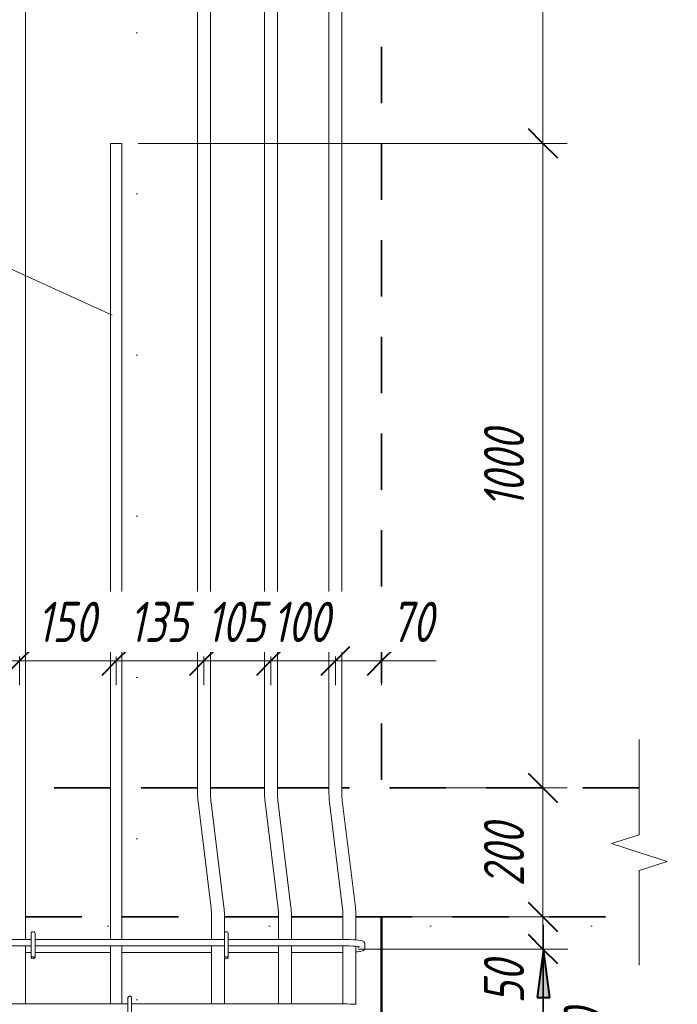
# Model space of a CAD drawing. Header units: millimetres. Extents: x -13889 to -3744, y 5954 to 13256.
# Tile 11 of 28: x -12062 to -11041, y 9764 to 11292. Entities that reach past the tile are written whole.
import ezdxf

# ---------------------------------------------------------------- set-up
doc = ezdxf.new("R2010")
doc.units = ezdxf.units.MM
for name, pattern in [('01 Штриховая _4 мм_', [150, 87.5, -62.5]), ('ADSK_Линия разреза', [500, 0, -250, 0, -250]), ('ADSK_Пунктирная_п5', [125, 0, -125])]:
    doc.linetypes.add(name, pattern=pattern)
for name, color, linetype, lineweight in [('A-____-____-DIMS', 211, 'Continuous', 9), ('A-____-____-DIMS-25', 211, 'Continuous', 9), ('A-____-NOTE-TEXT', 131, 'Continuous', 20), ('A-DETL-GENF-OTLN', 92, 'Continuous', 20), ('A-FLOR-____-MCUT', 192, 'Continuous', 50), ('G-____-____-SYMB', 111, 'ADSK_Пунктирная_п5', 20), ('S-COLS-____-OTLN', 52, 'Continuous', 20), ('S-RBAR-____-IDEN', 171, 'Continuous', 20), ('S-RBAR-____-OTLN', 171, 'Continuous', 100)]:
    doc.layers.add(name, color=color, linetype=linetype, lineweight=lineweight)
doc.styles.add('GOST Common_I_2', font='GOST_Common Italic.ttf', dxfattribs={"width": 0.8, "height": 62.5})
doc.dimstyles.new('ADSK_Для_арматуры_Основной_2_5_мм_шаг_кол-во_Стрелки_точный', dxfattribs={"dimscale": 304.8, "dimtxt": 0.206224, "dimasz": 0, "dimexe": 0.123031, "dimexo": 0.000403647, "dimgap": 0.032808, "dimtad": 1, "dimdec": 0, "dimlfac": 304.8, "dimdsep": 46, "dimtxsty": 'GOST Common_I_2', "dimblk2": 'NONE', "dimsah": 1, "dimcen": 0.09, "dimdle": 0.123031, "dimazin": 0, "dimtfac": 1, "dimtdec": 4, "dimtix": 1, "dimtmove": 0, "dimatfit": 3, "dimfxl": 1, "dimtvp": 1, "dimtfill": 1, "dimtolj": 1, "dimtzin": 0, "dimarcsym": 2})
doc.dimstyles.new('ADSK_Округление_5мм__Узкий_', dxfattribs={"dimscale": 304.8, "dimtxt": 0.206224, "dimasz": 0.147638, "dimexe": 0.123031, "dimexo": 0.000269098, "dimgap": 0.032808, "dimtad": 1, "dimdec": 0, "dimlfac": 304.8, "dimrnd": 5, "dimdsep": 46, "dimtxsty": 'GOST Common_I_2', "dimblk1": 'OBLIQUE', "dimblk2": 'OBLIQUE', "dimsah": 1, "dimcen": 0.09, "dimdle": 0.123031, "dimazin": 0, "dimtfac": 1, "dimtdec": 4, "dimtix": 1, "dimtmove": 0, "dimatfit": 3, "dimfxl": 1, "dimtvp": 1, "dimtfill": 1, "dimtolj": 1, "dimtzin": 0, "dimlwd": 20, "dimlwe": 20, "dimarcsym": 2})
doc.dimstyles.new('ADSK_Округление_5мм__Узкий__1', dxfattribs={"dimscale": 304.8, "dimtxt": 0.206224, "dimasz": 0.147638, "dimexe": 0.123031, "dimexo": 0.000269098, "dimgap": 0.032808, "dimtad": 1, "dimdec": 0, "dimlfac": 304.8, "dimrnd": 5, "dimdsep": 46, "dimtxsty": 'GOST Common_I_2', "dimblk1": 'OBLIQUE', "dimblk2": 'OBLIQUE', "dimsah": 1, "dimcen": 0.09, "dimdle": 0.123031, "dimazin": 0, "dimtfac": 1, "dimtdec": 4, "dimtix": 1, "dimtmove": 1, "dimatfit": 3, "dimfxl": 1, "dimtvp": 1, "dimtfill": 1, "dimtolj": 1, "dimtzin": 0, "dimlwd": 20, "dimlwe": 20, "dimarcsym": 2})

# ---------------------------------------------------------------- blocks, each defined once
blk = doc.blocks.new('ADSK_Обрыв_Линия - ADSK_Обрыв_линия-1072157-КЖ1_ПЭ_ВЭ3_Армирование_Пилоны_Пм-3_4_1-1')
at = {"layer": 'A-DETL-GENF-OTLN'}
for p, q in [((-11100, 7100), (-11100, 7027.5)), ((-11100, 6971.8), (-11100, 6900))]:
    blk.add_line(p, q, dxfattribs=at)
blk = doc.blocks.new('DIMBLOCK2-КЖ1_ПЭ_ВЭ3_Армирование_Пилоны_Пм-3_4_1-1')
at = {"layer": 'A-____-____-DIMS-25', "lineweight": 40}
for p, q in [((-11249.5, 11900), (-11272, 11922.5)), ((-11249.5, 11900), (-11227, 11877.5)), ((-11249.5, 11100), (-11272, 11122.5)), ((-11249.5, 11100), (-11227, 11077.5))]:
    blk.add_line(p, q, dxfattribs=at)
at = {"layer": 'A-____-____-DIMS-25', "lineweight": 20}
for p, q in [((-11249.5, 11900), (-12028, 11900)), ((-11249.5, 11900), (-11249.5, 11100)), ((-11249.5, 11900), (-11212, 11900)), ((-11249.5, 11100), (-11878, 11100)), ((-11249.5, 11100), (-11212, 11100))]:
    blk.add_line(p, q, dxfattribs=at)
at = {"layer": 'A-____-____-DIMS-25', "color": 0, "lineweight": 20, "insert": (-11341.2, 11447.3), "char_height": 62.5, "width": 126.567, "attachment_point": 1, "rotation": 90, "line_spacing_factor": 1.022761, "style": 'GOST Common_I_2', "bg_fill": 3, "box_fill_scale": 1.25, "bg_fill_color": 256, "bg_fill_true_color": 13158600, "bg_fill_transparency": 0}
blk.add_mtext('800', dxfattribs=at)
blk = doc.blocks.new('_Oblique')
at = {"color": 0, "linetype": 'ByBlock', "lineweight": -2}
blk.add_line((-0.5, -0.5), (0.5, 0.5), dxfattribs=at)
blk = doc.blocks.new('DIMBLOCK3-КЖ1_ПЭ_ВЭ3_Армирование_Пилоны_Пм-3_4_1-1')
at = {"layer": 'A-____-____-DIMS-25', "lineweight": 40}
for p, q in [((-11249.5, 11100), (-11272, 11122.5)), ((-11249.5, 11100), (-11227, 11077.5)), ((-11249.5, 10100), (-11272, 10122.5)), ((-11249.5, 10100), (-11227, 10077.5))]:
    blk.add_line(p, q, dxfattribs=at)
at = {"layer": 'A-____-____-DIMS-25', "lineweight": 20}
for p, q in [((-11249.5, 11100), (-11878, 11100)), ((-11249.5, 11100), (-11249.5, 10100)), ((-11249.5, 11100), (-11212, 11100)), ((-11249.5, 10100), (-11475, 10100)), ((-11249.5, 10100), (-11212, 10100))]:
    blk.add_line(p, q, dxfattribs=at)
at = {"layer": 'A-____-____-DIMS-25', "color": 0, "lineweight": 20, "insert": (-11341.2, 10534.5), "char_height": 62.5, "width": 157.25, "attachment_point": 1, "rotation": 90, "line_spacing_factor": 1.022761, "style": 'GOST Common_I_2', "bg_fill": 3, "box_fill_scale": 1.25, "bg_fill_color": 256, "bg_fill_true_color": 13158600, "bg_fill_transparency": 0}
blk.add_mtext('1000', dxfattribs=at)
blk = doc.blocks.new('DIMBLOCK4-КЖ1_ПЭ_ВЭ3_Армирование_Пилоны_Пм-3_4_1-1')
at = {"layer": 'A-____-____-DIMS-25', "lineweight": 40}
for p, q in [((-11249.5, 10100), (-11272, 10122.5)), ((-11249.5, 10100), (-11227, 10077.5)), ((-11249.5, 9900), (-11272, 9922.5)), ((-11249.5, 9900), (-11227, 9877.5))]:
    blk.add_line(p, q, dxfattribs=at)
at = {"layer": 'A-____-____-DIMS-25', "lineweight": 20}
for p, q in [((-11249.5, 10100), (-11475, 10100)), ((-11249.5, 10100), (-11249.5, 9900)), ((-11249.5, 10100), (-11212, 10100)), ((-11249.5, 9900), (-11475, 9900)), ((-11249.5, 9900), (-11212, 9900))]:
    blk.add_line(p, q, dxfattribs=at)
at = {"layer": 'A-____-____-DIMS-25', "color": 0, "lineweight": 20, "insert": (-11341.2, 9947.3), "char_height": 62.5, "width": 126.567, "attachment_point": 1, "rotation": 90, "line_spacing_factor": 1.022761, "style": 'GOST Common_I_2', "bg_fill": 3, "box_fill_scale": 1.25, "bg_fill_color": 256, "bg_fill_true_color": 13158600, "bg_fill_transparency": 0}
blk.add_mtext('200', dxfattribs=at)
blk = doc.blocks.new('DIMBLOCK5-КЖ1_ПЭ_ВЭ3_Армирование_Пилоны_Пм-3_4_1-1')
at = {"layer": 'A-____-____-DIMS-25', "lineweight": 40}
for p, q in [((-11249.5, 9900), (-11272, 9922.5)), ((-11249.5, 9900), (-11227, 9877.5)), ((-11249.5, 9850), (-11272, 9872.5)), ((-11249.5, 9850), (-11227, 9827.5))]:
    blk.add_line(p, q, dxfattribs=at)
at = {"layer": 'A-____-____-DIMS-25', "lineweight": 20}
for p, q in [((-11249.5, 9900), (-11475, 9900)), ((-11249.5, 9900), (-11249.5, 9850)), ((-11249.5, 9900), (-11212, 9900)), ((-11249.5, 9848.2), (-11249.5, 9875)), ((-11249.5, 9850), (-11536.1, 9850)), ((-11249.5, 9850), (-11212, 9850)), ((-11249.5, 9765.3), (-11249.5, 9848.2))]:
    blk.add_line(p, q, dxfattribs=at)
at = {"layer": 'A-____-____-DIMS-25', "color": 0, "lineweight": 20, "insert": (-11341.2, 9765.3), "char_height": 62.5, "width": 84.378, "attachment_point": 1, "rotation": 90, "line_spacing_factor": 1.022761, "style": 'GOST Common_I_2', "bg_fill": 3, "box_fill_scale": 1.25, "bg_fill_color": 256, "bg_fill_true_color": 13158600, "bg_fill_transparency": 0}
blk.add_mtext('50', dxfattribs=at)
blk = doc.blocks.new('DIMBLOCK6-КЖ1_ПЭ_ВЭ3_Армирование_Пилоны_Пм-3_4_1-1')
at = {"layer": 'A-____-____-DIMS-25', "lineweight": 40}
for p, q in [((-11249.5, 9850), (-11272, 9872.5)), ((-11249.5, 9850), (-11227, 9827.5)), ((-11249.5, 9250), (-11272, 9272.5)), ((-11249.5, 9250), (-11227, 9227.5))]:
    blk.add_line(p, q, dxfattribs=at)
at = {"layer": 'A-____-____-DIMS-25', "lineweight": 20}
for p, q in [((-11249.5, 9850), (-11536.1, 9850)), ((-11249.5, 9850), (-11249.5, 9250)), ((-11249.5, 9850), (-11212, 9850)), ((-11249.5, 9250), (-11536.1, 9250)), ((-11249.5, 9250), (-11212, 9250))]:
    blk.add_line(p, q, dxfattribs=at)
at = {"layer": 'A-____-____-DIMS-25', "color": 0, "lineweight": 20, "insert": (-11341.2, 9497.3), "char_height": 62.5, "width": 126.567, "attachment_point": 1, "rotation": 90, "line_spacing_factor": 1.022761, "style": 'GOST Common_I_2', "bg_fill": 3, "box_fill_scale": 1.25, "bg_fill_color": 256, "bg_fill_true_color": 13158600, "bg_fill_transparency": 0}
blk.add_mtext('600', dxfattribs=at)
blk = doc.blocks.new('DIMBLOCK12-КЖ1_ПЭ_ВЭ3_Армирование_Пилоны_Пм-3_4_1-1')
at = {"layer": 'A-____-____-DIMS-25', "lineweight": 40}
for points in [[(-11248.5, 9850), (-11258.4, 9775), (-11238.6, 9775)], [(-11248.5, 9250), (-11238.6, 9325), (-11258.4, 9325)]]:
    blk.add_hatch(color=256, dxfattribs=at).paths.add_polyline_path(points)
at = {"layer": 'A-____-____-DIMS-25'}
for p, q in [((-11248.5, 9887.5), (-11248.5, 9212.5)), ((-11248.5, 9850), (-11493.6, 9850)), ((-11248.5, 9850), (-11211, 9850)), ((-11248.5, 9250), (-11493.6, 9250)), ((-11248.5, 9250), (-11211, 9250))]:
    blk.add_line(p, q, dxfattribs=at)
at = {"layer": 'A-____-____-DIMS-25', "lineweight": 40}
for p, q in [((-11248.5, 9850), (-11258.4, 9775)), ((-11238.6, 9775), (-11248.5, 9850)), ((-11258.4, 9775), (-11238.6, 9775)), ((-11238.6, 9325), (-11258.4, 9325)), ((-11258.4, 9325), (-11248.5, 9250)), ((-11248.5, 9250), (-11238.6, 9325))]:
    blk.add_line(p, q, dxfattribs=at)
at = {"layer": 'A-____-____-DIMS-25', "color": 0, "insert": (-11340.2, 9396.6), "char_height": 62.5, "width": 368.194, "attachment_point": 1, "rotation": 90, "line_spacing_factor": 1.022761, "style": 'GOST Common_I_2', "bg_fill": 3, "box_fill_scale": 1.25, "bg_fill_color": 256, "bg_fill_true_color": 13158600, "bg_fill_transparency": 0}
blk.add_mtext('100x6=600', dxfattribs=at)
blk = doc.blocks.new('_None')
blk = doc.blocks.new('DIMBLOCK18-КЖ1_ПЭ_ВЭ3_Армирование_Пилоны_Пм-3_4_1-1')
at = {"layer": 'A-____-____-DIMS-25', "lineweight": 40}
for p, q in [((-12228.3, 10297.2), (-12205.8, 10319.7)), ((-12062, 10297.2), (-12039.5, 10319.7)), ((-12228.3, 10297.2), (-12250.8, 10274.7)), ((-12062, 10297.2), (-12084.5, 10274.7))]:
    blk.add_line(p, q, dxfattribs=at)
at = {"layer": 'A-____-____-DIMS-25', "lineweight": 20}
for p, q in [((-12228.3, 10297.2), (-12228.3, 10304)), ((-12228.3, 10297.2), (-12062, 10297.2)), ((-12228.3, 10297.2), (-12228.3, 10259.7)), ((-12062, 10297.2), (-12062, 10304)), ((-12062, 10297.2), (-12062, 10259.7))]:
    blk.add_line(p, q, dxfattribs=at)
at = {"layer": 'A-____-____-DIMS-25', "color": 0, "lineweight": 20, "insert": (-12193.1, 10388.9), "char_height": 62.5, "width": 115.061, "attachment_point": 1, "line_spacing_factor": 1.022761, "style": 'GOST Common_I_2', "bg_fill": 3, "box_fill_scale": 1.25, "bg_fill_color": 256, "bg_fill_true_color": 13158600, "bg_fill_transparency": 0}
blk.add_mtext('165', dxfattribs=at)
blk = doc.blocks.new('DIMBLOCK19-КЖ1_ПЭ_ВЭ3_Армирование_Пилоны_Пм-3_4_1-1')
at = {"layer": 'A-____-____-DIMS-25', "lineweight": 40}
for p, q in [((-12062, 10297.2), (-12039.5, 10319.7)), ((-11912, 10297.2), (-11889.5, 10319.7)), ((-12062, 10297.2), (-12084.5, 10274.7)), ((-11912, 10297.2), (-11934.5, 10274.7))]:
    blk.add_line(p, q, dxfattribs=at)
at = {"layer": 'A-____-____-DIMS-25', "lineweight": 20}
for p, q in [((-12062, 10297.2), (-12062, 10304)), ((-12062, 10297.2), (-11912, 10297.2)), ((-12062, 10297.2), (-12062, 10259.7)), ((-11912, 10297.2), (-11912, 10304)), ((-11912, 10297.2), (-11912, 10259.7))]:
    blk.add_line(p, q, dxfattribs=at)
at = {"layer": 'A-____-____-DIMS-25', "color": 0, "lineweight": 20, "insert": (-12034.9, 10388.9), "char_height": 62.5, "width": 115.061, "attachment_point": 1, "line_spacing_factor": 1.022761, "style": 'GOST Common_I_2', "bg_fill": 3, "box_fill_scale": 1.25, "bg_fill_color": 256, "bg_fill_true_color": 13158600, "bg_fill_transparency": 0}
blk.add_mtext('150', dxfattribs=at)
blk = doc.blocks.new('DIMBLOCK20-КЖ1_ПЭ_ВЭ3_Армирование_Пилоны_Пм-3_4_1-1')
at = {"layer": 'A-____-____-DIMS-25', "lineweight": 40}
for p, q in [((-11912, 10297.2), (-11889.5, 10319.7)), ((-11775.7, 10297.2), (-11753.2, 10319.7)), ((-11912, 10297.2), (-11934.5, 10274.7)), ((-11775.7, 10297.2), (-11798.2, 10274.7))]:
    blk.add_line(p, q, dxfattribs=at)
at = {"layer": 'A-____-____-DIMS-25', "lineweight": 20}
for p, q in [((-11912, 10297.2), (-11912, 10304)), ((-11912, 10297.2), (-11775.7, 10297.2)), ((-11912, 10297.2), (-11912, 10259.7)), ((-11775.7, 10297.2), (-11775.7, 10304)), ((-11775.7, 10297.2), (-11775.7, 10259.7))]:
    blk.add_line(p, q, dxfattribs=at)
at = {"layer": 'A-____-____-DIMS-25', "color": 0, "lineweight": 20, "insert": (-11891.8, 10388.9), "char_height": 62.5, "width": 115.061, "attachment_point": 1, "line_spacing_factor": 1.022761, "style": 'GOST Common_I_2', "bg_fill": 3, "box_fill_scale": 1.25, "bg_fill_color": 256, "bg_fill_true_color": 13158600, "bg_fill_transparency": 0}
blk.add_mtext('135', dxfattribs=at)
blk = doc.blocks.new('DIMBLOCK21-КЖ1_ПЭ_ВЭ3_Армирование_Пилоны_Пм-3_4_1-1')
at = {"layer": 'A-____-____-DIMS-25', "lineweight": 40}
for p, q in [((-11775.7, 10297.2), (-11753.2, 10319.7)), ((-11671.7, 10297.2), (-11649.2, 10319.7)), ((-11775.7, 10297.2), (-11798.2, 10274.7)), ((-11671.7, 10297.2), (-11694.2, 10274.7))]:
    blk.add_line(p, q, dxfattribs=at)
at = {"layer": 'A-____-____-DIMS-25', "lineweight": 20}
for p, q in [((-11775.7, 10297.2), (-11775.7, 10304)), ((-11775.7, 10297.2), (-11671.7, 10297.2)), ((-11775.7, 10297.2), (-11775.7, 10259.7)), ((-11671.7, 10297.2), (-11671.7, 10304)), ((-11671.7, 10297.2), (-11671.7, 10259.7))]:
    blk.add_line(p, q, dxfattribs=at)
at = {"layer": 'A-____-____-DIMS-25', "color": 0, "lineweight": 20, "insert": (-11771.6, 10388.9), "char_height": 62.5, "width": 115.061, "attachment_point": 1, "line_spacing_factor": 1.022761, "style": 'GOST Common_I_2', "bg_fill": 3, "box_fill_scale": 1.25, "bg_fill_color": 256, "bg_fill_true_color": 13158600, "bg_fill_transparency": 0}
blk.add_mtext('105', dxfattribs=at)
blk = doc.blocks.new('DIMBLOCK22-КЖ1_ПЭ_ВЭ3_Армирование_Пилоны_Пм-3_4_1-1')
at = {"layer": 'A-____-____-DIMS-25', "lineweight": 40}
for p, q in [((-11671.7, 10297.2), (-11649.2, 10319.7)), ((-11571.7, 10297.2), (-11549.2, 10319.7)), ((-11671.7, 10297.2), (-11694.2, 10274.7)), ((-11571.7, 10297.2), (-11594.2, 10274.7))]:
    blk.add_line(p, q, dxfattribs=at)
at = {"layer": 'A-____-____-DIMS-25', "lineweight": 20}
for p, q in [((-11671.7, 10297.2), (-11671.7, 10304)), ((-11671.7, 10297.2), (-11571.7, 10297.2)), ((-11671.7, 10297.2), (-11671.7, 10259.7)), ((-11571.7, 10297.2), (-11571.7, 10304)), ((-11571.7, 10297.2), (-11571.7, 10259.7))]:
    blk.add_line(p, q, dxfattribs=at)
at = {"layer": 'A-____-____-DIMS-25', "color": 0, "lineweight": 20, "insert": (-11669.6, 10388.9), "char_height": 62.5, "width": 115.061, "attachment_point": 1, "line_spacing_factor": 1.022761, "style": 'GOST Common_I_2', "bg_fill": 3, "box_fill_scale": 1.25, "bg_fill_color": 256, "bg_fill_true_color": 13158600, "bg_fill_transparency": 0}
blk.add_mtext('100', dxfattribs=at)
blk = doc.blocks.new('DIMBLOCK23-КЖ1_ПЭ_ВЭ3_Армирование_Пилоны_Пм-3_4_1-1')
at = {"layer": 'A-____-____-DIMS-25', "lineweight": 40}
for p, q in [((-11571.7, 10297.2), (-11549.2, 10319.7)), ((-11500, 10297.2), (-11477.5, 10319.7)), ((-11571.7, 10297.2), (-11594.2, 10274.7)), ((-11500, 10297.2), (-11522.5, 10274.7))]:
    blk.add_line(p, q, dxfattribs=at)
at = {"layer": 'A-____-____-DIMS-25', "lineweight": 20}
for p, q in [((-11571.7, 10297.2), (-11571.7, 10304)), ((-11571.7, 10297.2), (-11462.5, 10297.2)), ((-11571.7, 10297.2), (-11571.7, 10259.7)), ((-11498.2, 10297.2), (-11535.8, 10297.2)), ((-11500, 10297.2), (-11500, 10304)), ((-11500, 10297.2), (-11500, 10259.7)), ((-11415.3, 10297.2), (-11498.2, 10297.2))]:
    blk.add_line(p, q, dxfattribs=at)
at = {"layer": 'A-____-____-DIMS-25', "color": 0, "lineweight": 20, "insert": (-11485.7, 10388.9), "char_height": 62.5, "width": 84.378, "attachment_point": 1, "line_spacing_factor": 1.022761, "style": 'GOST Common_I_2', "bg_fill": 3, "box_fill_scale": 1.25, "bg_fill_color": 256, "bg_fill_true_color": 13158600, "bg_fill_transparency": 0}
blk.add_mtext('70', dxfattribs=at)

msp = doc.modelspace()

# ---------------------------------------------------------------- hatches: boundary and pattern name
at = {"layer": 'S-RBAR-____-OTLN', "lineweight": 20}
for points in [[(-12038.698, 9837.3021), (-12038.1022, 9838.0002), (-12044, 9838.0002), (-12041, 9837.6052)], [(-11738.698, 9837.3021), (-11738.1022, 9838.0002), (-11744, 9838.0002), (-11741, 9837.6052)]]:
    msp.add_hatch(color=256, dxfattribs=at).paths.add_polyline_path(points)
h = msp.add_hatch(color=256, dxfattribs=at)
edge = h.paths.add_edge_path()
edge.add_arc((-12041, 9838.0002), 3, 339.0594289, 360)
edge.add_line((-12038, 9838.0002), (-12041, 9838.0002))
edge.add_line((-12041, 9838.0002), (-12038.1981, 9836.928))
h = msp.add_hatch(color=256, dxfattribs=at)
edge = h.paths.add_edge_path()
edge.add_arc((-11741, 9838.0002), 3, 339.0594289, 360)
edge.add_line((-11738, 9838.0002), (-11741, 9838.0002))
edge.add_line((-11741, 9838.0002), (-11738.1981, 9836.928))

# ---------------------------------------------------------------- linework, layer by layer
at = {"layer": 'A-____-NOTE-TEXT'}
for p, q in [((-11100, 10100), (-11100, 10175)), ((-11100, 10027.5), (-11143.3012, 10013.75)), ((-11100, 10000), (-11143.3012, 10013.75)), ((-11056.6749, 9985.9228), (-11100, 10000)), ((-11100, 9971.8457), (-11056.6749, 9985.9228)), ((-11100, 9900), (-11100, 9825))]:
    msp.add_line(p, q, dxfattribs=at)
at = {"layer": 'A-FLOR-____-MCUT', "linetype": '01 Штриховая _4 мм_', "lineweight": 35}
for p, q in [((-11921, 10100), (-12053, 10100)), ((-11785.6515, 10100), (-11903, 10100)), ((-11681.6515, 10100), (-11765.6515, 10100)), ((-11581.6515, 10100), (-11661.6515, 10100)), ((-11100, 10100), (-11561.6515, 10100)), ((-12053, 9900), (-11921, 9900)), ((-11903, 9900), (-11764, 9900)), ((-11744, 9900), (-11660, 9900)), ((-11640, 9900), (-11560, 9900)), ((-11540, 9900), (-11100, 9900))]:
    msp.add_line(p, q, dxfattribs=at)
at = {"layer": 'G-____-____-SYMB', "linetype": 'ADSK_Линия разреза'}
for p, q in [((-11880, 12772.349), (-11880, 6101.1881)), ((-13675.0327, 9885.3738), (-10489.2254, 9885.3738))]:
    msp.add_line(p, q, dxfattribs=at)
at = {"layer": 'S-COLS-____-OTLN', "linetype": '01 Штриховая _4 мм_', "lineweight": 35}
msp.add_line((-11500, 12300), (-11500, 10100.0496), dxfattribs=at)
at = {"layer": 'S-COLS-____-OTLN', "lineweight": 50}
msp.add_line((-11500, 9900), (-11500, 7100), dxfattribs=at)
at = {"layer": 'S-RBAR-____-OTLN', "lineweight": 20}
for p, q in [((-11785.6515, 12099.7526), (-11785.6515, 10090.8688)), ((-11765.6515, 12099.7526), (-11765.6515, 10090.8688)), ((-11681.6515, 12099.1729), (-11681.6515, 10090.2891)), ((-11661.6515, 12099.1729), (-11661.6515, 10090.2891)), ((-11581.6515, 12099.1729), (-11581.6515, 10090.2891)), ((-11561.6515, 12099.1729), (-11561.6515, 10090.2891)), ((-12053, 9865.0002), (-12053, 11900.0002)), ((-11903, 11100.0002), (-11921, 11100.0002)), ((-11921, 9865.0002), (-11921, 11100.0002)), ((-11903, 9865.0002), (-11903, 11100.0002)), ((-11784.9062, 10078.6819), (-11764.5963, 9913.2712)), ((-11765.0552, 10081.1193), (-11744.7454, 9915.7086)), ((-11680.9062, 10078.1022), (-11660.5963, 9912.6915)), ((-11661.0552, 10080.5396), (-11640.7454, 9915.1289)), ((-11580.9062, 10078.1022), (-11560.5963, 9912.6915)), ((-11561.0552, 10080.5396), (-11540.7454, 9915.1289)), ((-11764, 9903.5216), (-11764, 9865.0002)), ((-11744, 9903.5216), (-11744, 9874.0541)), ((-11660, 9902.9419), (-11660, 9865.0002)), ((-11640, 9902.9419), (-11640, 9865.0002)), ((-11560, 9902.9419), (-11560, 9864.9953)), ((-11540, 9902.9419), (-11540, 9864.3807)), ((-12044, 9874.0002), (-12044, 9838.0002)), ((-12038, 9874.0002), (-12038, 9838.0002)), ((-11744, 9874.0002), (-11744, 9838.0002)), ((-11738, 9874.0002), (-11738, 9838.0002)), ((-12044, 9865.0002), (-12440.0914, 9865.0002)), ((-12044, 9855.0002), (-12440.0914, 9855.0002)), ((-12053, 9765.0002), (-12053, 9855.0002)), ((-11744, 9865.0002), (-12038, 9865.0002)), ((-11744, 9855.0002), (-12038, 9855.0002)), ((-11921, 9765.0002), (-11921, 9855.0002)), ((-11903, 9765.0002), (-11903, 9855.0002)), ((-11764, 9855.0002), (-11764, 9765.0002)), ((-11561.0914, 9865.0002), (-11738, 9865.0002)), ((-11561.0914, 9855.0002), (-11738, 9855.0002)), ((-11660, 9855.0002), (-11660, 9765.0002)), ((-11640, 9855.0002), (-11640, 9765.0002)), ((-11557.3745, 9864.9837), (-11561.0914, 9865.0002)), ((-11557.4636, 9854.9841), (-11561.0914, 9855.0002)), ((-11560, 9854.9953), (-11560, 9764.9953)), ((-11549.7605, 9854.8374), (-11557.4636, 9854.9841)), ((-11553.4179, 9864.9083), (-11557.3745, 9864.9837)), ((-11549.4612, 9864.8329), (-11553.4179, 9864.9083)), ((-11544.6654, 9854.6406), (-11549.7605, 9854.8374)), ((-11544.1831, 9864.6289), (-11549.4612, 9864.8329)), ((-11540.2386, 9854.3781), (-11544.6654, 9854.6406)), ((-11539.5177, 9864.3521), (-11544.1831, 9864.6289)), ((-11536.685, 9854.0655), (-11540.2386, 9854.3781)), ((-11540, 9854.3571), (-11540, 9764.3807)), ((-11535.6096, 9864.0075), (-11539.5177, 9864.3521)), ((-11534.2344, 9853.7361), (-11536.685, 9854.0655)), ((-11536.0914, 9852.1684), (-11536.0914, 9853.9857)), ((-11532.7849, 9863.4809), (-11535.6096, 9864.0075)), ((-11533.3766, 9853.5548), (-11534.2344, 9853.7361)), ((-11529.9603, 9862.9543), (-11532.7849, 9863.4809)), ((-11528.7891, 9862.4113), (-11529.9603, 9862.9543)), ((-11527.6734, 9861.5629), (-11528.7891, 9862.4113)), ((-11526.9923, 9860.7491), (-11527.6734, 9861.5629)), ((-11526.6568, 9860.182), (-11526.9923, 9860.7491)), ((-11526.1642, 9858.6956), (-11526.6568, 9860.182)), ((-11526.0914, 9857.8319), (-11526.1642, 9858.6956)), ((-11526.0914, 9852.1684), (-11526.0914, 9857.8319)), ((-12053, 9845.0002), (-12044, 9845.0002)), ((-12038.1022, 9838.0002), (-12044, 9838.0002)), ((-12044, 9838.0002), (-12041, 9837.6052)), ((-12038, 9838.0002), (-12041, 9838.0002)), ((-12041, 9838.0002), (-12038.1981, 9836.928)), ((-12038.698, 9837.3021), (-12038.1022, 9838.0002)), ((-12038, 9845.0002), (-11921, 9845.0002)), ((-11903, 9845.0002), (-11764, 9845.0002)), ((-11738.1022, 9838.0002), (-11744, 9838.0002)), ((-11744, 9838.0002), (-11741, 9837.6052)), ((-11744, 9838.0002), (-11744, 9765.0002)), ((-11738, 9838.0002), (-11741, 9838.0002)), ((-11741, 9838.0002), (-11738.1981, 9836.928)), ((-11738.698, 9837.3021), (-11738.1022, 9838.0002)), ((-11738, 9845.0002), (-11660, 9845.0002)), ((-11640, 9845.0002), (-11561.0914, 9845.0002)), ((-11561.0914, 9845.0002), (-11560, 9845.006)), ((-11540, 9845.6286), (-11539.613, 9845.6566)), ((-11539.613, 9845.6566), (-11537.4624, 9845.8122)), ((-11537.4624, 9845.8122), (-11534.989, 9846.1126)), ((-11534.989, 9846.1126), (-11532.5155, 9846.4131)), ((-11532.5155, 9846.4131), (-11530.3966, 9847.1689)), ((-11530.3966, 9847.1689), (-11528.2777, 9847.9248)), ((-11528.2777, 9847.9248), (-11527.6734, 9848.4375)), ((-11527.6734, 9848.4375), (-11526.6568, 9849.8183)), ((-11526.6568, 9849.8183), (-11526.1642, 9851.3047)), ((-11526.1642, 9851.3047), (-11526.0914, 9852.1684)), ((-12041, 9837.6052), (-12038.698, 9837.3021)), ((-11741, 9837.6052), (-11738.698, 9837.3021)), ((-11894, 9765.0002), (-12188, 9765.0002)), ((-11894, 9774.0002), (-11894, 9738.0002)), ((-11888, 9774.0002), (-11888, 9738.0002)), ((-11561.0914, 9765.0002), (-11888, 9765.0002)), ((-11557.3745, 9764.9837), (-11561.0914, 9765.0002)), ((-11553.4179, 9764.9083), (-11557.3745, 9764.9837)), ((-11549.4612, 9764.8329), (-11553.4179, 9764.9083)), ((-11544.1831, 9764.6289), (-11549.4612, 9764.8329)), ((-11539.5177, 9764.3521), (-11544.1831, 9764.6289))]:
    msp.add_line(p, q, dxfattribs=at)
for centre, radius, start, end in [((-11685.6515, 10090.8688), 100, 180, 187), ((-11685.6515, 10090.8688), 80, 180, 187), ((-11581.6515, 10090.2891), 100, 180, 187), ((-11581.6515, 10090.2891), 80, 180, 187), ((-11481.6515, 10090.2891), 100, 180, 187), ((-11481.6515, 10090.2891), 80, 180, 187), ((-11844, 9903.5216), 100, 360, 7), ((-11740, 9902.9419), 100, 360, 7), ((-11640, 9902.9419), 100, 360, 7), ((-11844, 9903.5216), 80, 0, 7), ((-11740, 9902.9419), 80, 0, 7), ((-11640, 9902.9419), 80, 0, 7), ((-12041, 9874.0002), 3, 0, 180), ((-12041, 9874.0002), 3, 120, 150), ((-12041, 9874.0002), 3, 30, 60), ((-12041, 9874.0002), 3, 0, 15), ((-11741, 9874.0002), 3, 0, 180), ((-11741, 9874.0002), 3, 120, 150), ((-11741, 9874.0002), 3, 30, 60), ((-11741, 9874.0002), 3, 0, 15), ((-12041, 9838.0002), 3, 180, 0), ((-12041, 9838.0002), 3, 339.0594289, 0), ((-12041, 9838.0002), 3, 345, 0), ((-11741, 9838.0002), 3, 180, 0), ((-11741, 9838.0002), 3, 339.0594289, 0), ((-11741, 9838.0002), 3, 345, 0), ((-12041, 9838.0002), 3, 210, 240), ((-12041, 9838.0002), 3, 300, 330), ((-11741, 9838.0002), 3, 210, 240), ((-11741, 9838.0002), 3, 300, 330), ((-11891, 9774.0002), 3, 0, 180), ((-11891, 9774.0002), 3, 120, 150), ((-11891, 9774.0002), 3, 30, 60), ((-11891, 9774.0002), 3, 0, 15)]:
    msp.add_arc(centre, radius, start, end, dxfattribs=at)

# ---------------------------------------------------------------- block references
at = {"layer": 'A-DETL-GENF-OTLN'}
msp.add_blockref('ADSK_Обрыв_Линия - ADSK_Обрыв_линия-1072157-КЖ1_ПЭ_ВЭ3_Армирование_Пилоны_Пм-3_4_1-1', (0, 3000), dxfattribs=at)

# ---------------------------------------------------------------- next in the draw order: dimensions: what is measured, and where the dimension line sits
at = {"layer": 'A-____-____-DIMS', "lineweight": 20}
dim = msp.add_linear_dim(base=(-11249.5118, 11100.0002), p1=(-12053, 11900.0002), p2=(-11903, 11100.0002), angle=90, dimstyle='ADSK_Округление_5мм__Узкий_', override={"dimpost": '<>', "dimfxl": 813.94103}, dxfattribs=at)
dim.commit()
dim.dimension.update_dxf_attribs({"geometry": 'DIMBLOCK2-КЖ1_ПЭ_ВЭ3_Армирование_Пилоны_Пм-3_4_1-1', "text_midpoint": (-11290.7618, 11500.0002)})
dim = msp.add_linear_dim(base=(-12062, 10297.2264), p1=(-12228.3484, 10329.0462), p2=(-12062, 10329.0462), dimstyle='ADSK_Округление_5мм__Узкий_', override={"dimpost": '<>', "dimfxl": 166.348426}, dxfattribs=at)
dim.commit()
dim.dimension.update_dxf_attribs({"geometry": 'DIMBLOCK18-КЖ1_ПЭ_ВЭ3_Армирование_Пилоны_Пм-3_4_1-1', "text_midpoint": (-12145.1742, 10338.8789)})

# ---------------------------------------------------------------- next in the draw order: linework, layer by layer
at = {"layer": 'S-RBAR-____-IDEN'}
msp.add_line((-11918.2262, 10833.6518), (-12586.5556, 11136.9273), dxfattribs=at)

# ---------------------------------------------------------------- next in the draw order: dimensions: what is measured, and where the dimension line sits
at = {"layer": 'A-____-____-DIMS', "lineweight": 20}
dim = msp.add_linear_dim(base=(-11249.5118, 10100), p1=(-11903, 11100.0002), p2=(-11500, 10100), angle=90, dimstyle='ADSK_Округление_5мм__Узкий_', override={"dimpost": '<>', "dimfxl": 1078.150888}, dxfattribs=at)
dim.commit()
dim.dimension.update_dxf_attribs({"geometry": 'DIMBLOCK3-КЖ1_ПЭ_ВЭ3_Армирование_Пилоны_Пм-3_4_1-1', "text_midpoint": (-11290.7618, 10600.0001)})

# ---------------------------------------------------------------- next in the draw order: dimensions: what is measured, and where the dimension line sits
dim = msp.add_linear_dim(base=(-11912, 10297.2264), p1=(-12062, 10329.0462), p2=(-11912, 10329.0462), dimstyle='ADSK_Округление_5мм__Узкий_', override={"dimpost": '<>', "dimfxl": 150}, dxfattribs=at)
dim.commit()
dim.dimension.update_dxf_attribs({"geometry": 'DIMBLOCK19-КЖ1_ПЭ_ВЭ3_Армирование_Пилоны_Пм-3_4_1-1', "text_midpoint": (-11987, 10338.8789)})
dim = msp.add_linear_dim(base=(-11249.5118, 9900), p1=(-11500, 10100), p2=(-11500, 9900), angle=90, dimstyle='ADSK_Округление_5мм__Узкий_', override={"dimpost": '<>', "dimfxl": 200}, dxfattribs=at)
dim.commit()
dim.dimension.update_dxf_attribs({"geometry": 'DIMBLOCK4-КЖ1_ПЭ_ВЭ3_Армирование_Пилоны_Пм-3_4_1-1', "text_midpoint": (-11290.7618, 10000)})

# ---------------------------------------------------------------- next in the draw order: dimensions: what is measured, and where the dimension line sits
dim = msp.add_linear_dim(base=(-11775.6515, 10297.2264), p1=(-11912, 10329.0462), p2=(-11775.6515, 10329.0462), dimstyle='ADSK_Округление_5мм__Узкий_', override={"dimpost": '<>', "dimfxl": 136.348426}, dxfattribs=at)
dim.commit()
dim.dimension.update_dxf_attribs({"geometry": 'DIMBLOCK20-КЖ1_ПЭ_ВЭ3_Армирование_Пилоны_Пм-3_4_1-1', "text_midpoint": (-11843.8258, 10338.4764)})
dim = msp.add_linear_dim(base=(-11249.5118, 9850.0002), p1=(-11500, 9900), p2=(-11561.0914, 9850.0002), angle=90, dimstyle='ADSK_Округление_5мм__Узкий__1', override={"dimpost": '<>', "dimfxl": 78.943915}, dxfattribs=at)
dim.commit()
dim.dimension.update_dxf_attribs({"geometry": 'DIMBLOCK5-КЖ1_ПЭ_ВЭ3_Армирование_Пилоны_Пм-3_4_1-1', "text_midpoint": (-11299.5219, 9807.5316), "dimtype": 160, "text_rotation": 90})

# ---------------------------------------------------------------- next in the draw order: dimensions: what is measured, and where the dimension line sits
dim = msp.add_linear_dim(base=(-11671.6515, 10297.2264), p1=(-11775.6515, 10329.0462), p2=(-11671.6515, 10329.0462), dimstyle='ADSK_Округление_5мм__Узкий_', override={"dimpost": '<>', "dimfxl": 104}, dxfattribs=at)
dim.commit()
dim.dimension.update_dxf_attribs({"geometry": 'DIMBLOCK21-КЖ1_ПЭ_ВЭ3_Армирование_Пилоны_Пм-3_4_1-1', "text_midpoint": (-11723.6515, 10338.8789)})
dim = msp.add_linear_dim(base=(-11249.5118, 9250.0002), p1=(-11561.0914, 9850.0002), p2=(-11561.0914, 9250.0002), angle=90, dimstyle='ADSK_Округление_5мм__Узкий_', override={"dimpost": '<>', "dimfxl": 600}, dxfattribs=at)
dim.commit()
dim.dimension.update_dxf_attribs({"geometry": 'DIMBLOCK6-КЖ1_ПЭ_ВЭ3_Армирование_Пилоны_Пм-3_4_1-1', "text_midpoint": (-11290.7618, 9550.0002)})

# ---------------------------------------------------------------- next in the draw order: dimensions: what is measured, and where the dimension line sits
dim = msp.add_linear_dim(base=(-11571.6515, 10297.2264), p1=(-11671.6515, 10329.0462), p2=(-11571.6515, 10329.0462), dimstyle='ADSK_Округление_5мм__Узкий_', override={"dimpost": '<>', "dimfxl": 100}, dxfattribs=at)
dim.commit()
dim.dimension.update_dxf_attribs({"geometry": 'DIMBLOCK22-КЖ1_ПЭ_ВЭ3_Армирование_Пилоны_Пм-3_4_1-1', "text_midpoint": (-11621.6515, 10338.4764)})
at = {"layer": 'A-____-____-DIMS'}
dim = msp.add_linear_dim(base=(-11248.5118, 9250.0002), p1=(-11531.0914, 9850.0002), p2=(-11531.0914, 9250.0002), angle=90, text='100x6=600', dimstyle='ADSK_Для_арматуры_Основной_2_5_мм_шаг_кол-во_Стрелки_точный', override={"dimpost": '<>', "dimblk1": 'None', "dimblk2": 'None', "dimsah": 1, "dimfxl": 600}, dxfattribs=at)
dim.commit()
dim.dimension.update_dxf_attribs({"geometry": 'DIMBLOCK12-КЖ1_ПЭ_ВЭ3_Армирование_Пилоны_Пм-3_4_1-1', "text_midpoint": (-11289.7618, 9550.0002)})

# ---------------------------------------------------------------- next in the draw order: texts
at = {"layer": 'S-RBAR-____-IDEN', "lineweight": 9, "insert": (-11217.3406, 9658.0071), "char_height": 62.5, "width": 129.873375, "attachment_point": 1, "rotation": 90, "style": 'GOST Common_I_2', "bg_fill": 3, "box_fill_scale": 1.25, "bg_fill_color": 256, "bg_fill_true_color": 13158600, "bg_fill_transparency": 0}
msp.add_mtext('500', dxfattribs=at)

# ---------------------------------------------------------------- next in the draw order: dimensions: what is measured, and where the dimension line sits
at = {"layer": 'A-____-____-DIMS', "lineweight": 20}
dim = msp.add_linear_dim(base=(-11500, 10297.2264), p1=(-11571.6515, 10329.0462), p2=(-11500, 10329.0462), dimstyle='ADSK_Округление_5мм__Узкий__1', override={"dimpost": '<>', "dimfxl": 71.651574}, dxfattribs=at)
dim.commit()
dim.dimension.update_dxf_attribs({"geometry": 'DIMBLOCK23-КЖ1_ПЭ_ВЭ3_Армирование_Пилоны_Пм-3_4_1-1', "text_midpoint": (-11443.4685, 10347.2365), "dimtype": 160})

doc.saveas('drawing.dxf')
